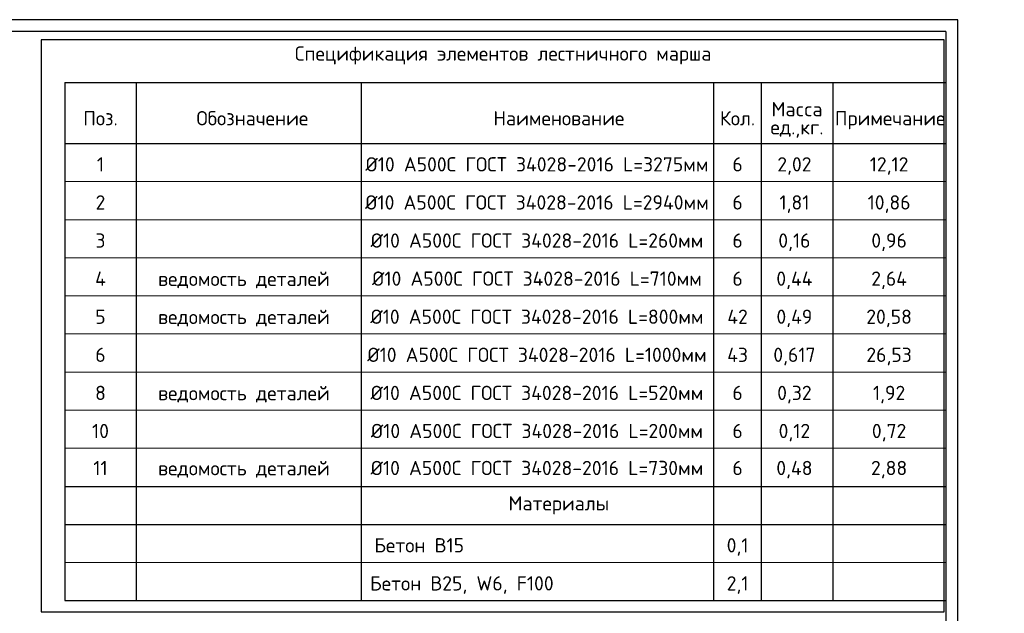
# Model space of a CAD drawing. Header units: millimetres. Extents: x 40580 to 2152466, y -328404 to 177125.
# Tile 249 of 252: x 725540 to 746212, y 152308 to 164775. Entities that reach past the tile are written whole.
import ezdxf
from ezdxf.enums import TextEntityAlignment as Align

# ---------------------------------------------------------------- set-up
doc = ezdxf.new("R2010")
doc.units = ezdxf.units.MM
doc.layers.add('11', color=7, linetype='Continuous')
for name, color, linetype, lineweight in [('Размеры', 9, 'Continuous', 15), ('Столовая Двери и окна', 7, 'Continuous', 15), ('ТЕКСТ', 7, 'Continuous', 15)]:
    doc.layers.add(name, color=color, linetype=linetype, lineweight=lineweight)
doc.styles.get("Standard").update_dxf_attribs({"font": 'isocpeur.ttf'})
doc.styles.add('ГОСТ', font='isocpeur.ttf')

msp = doc.modelspace()

# ---------------------------------------------------------------- linework, layer by layer
at = {"color": 18, "lineweight": 30, "true_color": 0x000000, "transparency": 33554687}
for p, q in [((726486.213, 163454.815), (744986.213, 163454.815)), ((726486.213, 163454.815), (726486.213, 152573.755)), ((727986.213, 163454.815), (727986.213, 152573.755)), ((732706.243, 163454.815), (732706.243, 152573.755)), ((740109.781, 163454.815), (740109.781, 152573.755)), ((741109.781, 163454.815), (741109.781, 152573.755)), ((742609.781, 163454.815), (742609.781, 152573.755)), ((726486.213, 162173.755), (744986.213, 162173.755)), ((726486.213, 154973.755), (744986.213, 154973.755)), ((726486.213, 154173.755), (744986.213, 154173.755)), ((726486.213, 152573.755), (744986.213, 152573.755))]:
    msp.add_line(p, q, dxfattribs=at)
at = {"layer": '11', "color": 18, "true_color": 0x000000}
for p, q in [((745236.213, 164774.701), (703186.213, 164774.701)), ((745236.213, 135074.701), (745236.213, 164774.701))]:
    msp.add_line(p, q, dxfattribs=at)
at = {"layer": '11', "color": 18, "lineweight": 30, "true_color": 0x000000}
for q in [(705132.856, 164524.654), (744986.213, 135324.701)]:
    msp.add_line((744986.213, 164524.654), q, dxfattribs=at)
at = {"layer": 'Размеры', "color": 18, "true_color": 0x000000}
for p, q in [((726486.213, 161373.755), (744986.213, 161373.755)), ((726486.213, 160573.755), (744986.213, 160573.755)), ((726486.213, 159773.755), (744986.213, 159773.755)), ((726486.213, 158973.755), (744986.213, 158973.755)), ((726486.213, 158173.755), (744986.213, 158173.755)), ((726486.213, 157373.755), (744986.213, 157373.755)), ((726486.213, 157373.755), (744986.213, 157373.755)), ((726486.213, 156573.755), (744986.213, 156573.755)), ((726486.213, 156573.755), (744986.213, 156573.755)), ((726486.213, 155773.755), (744986.213, 155773.755)), ((726486.213, 154973.755), (744986.213, 154973.755)), ((726486.213, 154973.755), (744986.213, 154973.755)), ((726486.213, 153373.755), (744986.213, 153373.755)), ((726486.213, 152573.755), (744986.213, 152573.755))]:
    msp.add_line(p, q, dxfattribs=at)
at = {"layer": 'Столовая Двери и окна', "color": 1, "lineweight": 25}
msp.add_lwpolyline([(744946.502, 164350.28), (725992.636, 164350.28), (725992.636, 152340.505), (744946.502, 152340.505)], close=True, dxfattribs=at)

# ---------------------------------------------------------------- texts
at = {"color": 18, "true_color": 0x000000, "insert": (250111.057, 153773.154), "char_height": 200, "attachment_point": 1, "style": 'ГОСТ'}
msp.add_mtext_dynamic_manual_height_columns('\\pi9510.738;{\\H1.5152x;\\P\\pi1000;Общие указания\\P\\pi200;}1.^IРабочая документация разработана в соответствии с заданием на проектирование, требованиями действующих технических регламентов, стандартов, сводов правил и других документов, содержащих установленные требования.\\P2.^IРабочая документация выполнена в соответствии со следующими нормативными и техническими документами:\\P-^IСП 20.13330.2016 "Нагрузки и Воздействия";\\P-^IСП 63.13330.2012 "Бетонные и железобетонные конструкции. Основные положения";\\P-^IСП 22.13330.2016 "Основания зданий и сооружений";\\P-^IСП 45.13330.2012 "Земляные сооружения, основания и фундаменты".\\P3.   За относительную отметку 0,000 принята отметка чистого пола первого этажа.\\P4.^IПеречень видов работ, для которых необходимо составлять акты освидетельствования скрытых работ:\\P-^Iармирование конструкций;\\P-^Iосвидетельствование опалубки перед бетонированием;\\P-^Iвыполнение сварочных работ;\\P-^Iотбор контрольных проб бетона;\\P-^Iсоответствие законченных железобетонных конструкций проекту с отображением качества работ;\\P-^Iустройство монолитных конструкций, выполняемых в зимнее время;  \\P\\pi0;        -    устройство гидроизоляции;\\P\\pi200;-^Iуплотнение грунтов и обратную засыпку.\\PЗапрещается выполнение последующих работ при отсутствии актов освидетельствования предшествующих скрытых работ во всех случаях.\\P\\pi0;        5. Проект рассчитан на производство работ в период положительных температур. В случае выполнения работ при отрицательных температурах необходимо выполнять требования СНиП часть 3 по производству работ и ППР.\\P        6. При минимальной температуре воздуха до минус 15°С допускается:\\P\\pi200;-выдерживание бетона в конструкции методом термоса, при предварительном разогреве бетонной смеси;\\P -форсированный электроразогрев бетона в конструкции с повторным уплотнением.\\PПри минимальной температуре воздуха до минус 25°С допускается:\\P -обогрев бетона в греющей опалубке с помощью низкотемпературных электронагревателей;\\P -электродный сквозной прогрев бетона;\\P -электрообогрев с помощью греющего провода.\\P      7. В процессе бетонирования обеспечить соблюдение защитных слоев и мест положения рабочей арматуры согласно проекту. Величина защитного слоя продольной рабочей арматуры у боковых граней стен монолитных участков должны быть не менее 20мм и не менее диаметра продольной рабочей арматуры конструкции, величина защитного слоя поперечной арматуры - не менее 10 мм\\P      8. Крестовые соединения стержней продольной и поперечной арматуры, соединение стержней продольной арматуры по длине выполнить вязкой отожженой проволокой диаметром 2,0-3,0 мм', width=17710.69822, gutter_width=5800, heights=[13133.416], dxfattribs=at)
at = {"layer": 'ТЕКСТ', "color": 18, "lineweight": 25, "true_color": 0x000000}
for s, p in [('Спецификация элементов лестничного марша ', (735785.655, 164064.529, -3.446)), ('Macca', (741859.781, 162894.815)), ('Поз.', (727236.213, 162704.815)), ('Обозначение', (730425.488, 162704.815)), ('Наименование', (736859.781, 162704.815)), ('Кол.', (740609.781, 162704.815)), ('Примечание', (743815.033, 162704.815)), ('ед.,кг.', (741859.781, 162514.815)), ('1', (727236.213, 161736.495)), ('%%C10 A500С ГОСТ 34028-2016 L=3275мм', (736399.785, 161736.495)), ('6', (740612.166, 161736.495)), ('2,02', (741805.024, 161736.495)), ('12,12', (743793.122, 161736.495)), ('2', (727236.213, 160936.495)), ('%%C10 A500С ГОСТ 34028-2016 L=2940мм', (736399.785, 160936.495)), ('6', (740612.166, 160936.495)), ('1,81', (741805.024, 160936.495)), ('10,86', (743793.122, 160936.495)), ('3', (727236.213, 160136.495)), ('%%C10 A500С ГОСТ 34028-2016 L=260мм', (736399.785, 160136.495)), ('6', (740612.166, 160136.495)), ('0,16', (741805.024, 160136.495)), ('0,96', (743793.122, 160136.495)), ('4', (727236.213, 159336.495)), ('ведомость деталей', (730247.97, 159331.771)), ('%%C10 A500С ГОСТ 34028-2016 L=710мм', (736399.785, 159336.495)), ('6', (740612.166, 159336.495)), ('0,44', (741805.024, 159336.495)), ('2,64', (743793.122, 159336.495)), ('5', (727236.213, 158536.495)), ('ведомость деталей', (730247.97, 158531.771)), ('%%C10 A500С ГОСТ 34028-2016 L=800мм', (736399.785, 158536.495)), ('42', (740612.166, 158536.495)), ('0,49', (741805.024, 158536.495)), ('20,58', (743793.122, 158536.495)), ('6', (727236.213, 157736.495)), ('%%C10 A500С ГОСТ 34028-2016 L=1000мм', (736399.785, 157736.495)), ('43', (740612.166, 157736.495)), ('0,617', (741805.024, 157736.495)), ('26,53', (743793.122, 157736.495)), ('ведомость деталей', (730247.97, 156931.771)), ('8', (727236.213, 156936.495)), ('%%C10 A500С ГОСТ 34028-2016 L=520мм', (736399.785, 156936.495)), ('6', (740612.166, 156936.495)), ('0,32', (741805.024, 156936.495)), ('1,92', (743793.122, 156936.495)), ('10', (727236.213, 156136.495)), ('%%C10 A500С ГОСТ 34028-2016 L=200мм', (736399.785, 156136.495)), ('6', (740612.166, 156136.495)), ('0,12', (741805.024, 156136.495)), ('0,72', (743793.122, 156136.495)), ('11', (727236.213, 155359.35)), ('ведомость деталей', (730247.97, 155354.626)), ('%%C10 A500С ГОСТ 34028-2016 L=730мм', (736399.785, 155359.35)), ('6', (740612.166, 155359.35)), ('0,48', (741805.024, 155359.35)), ('2,88', (743793.122, 155359.35)), ('Материалы', (736859.781, 154617.188)), ('Бетон В15', (733927.259, 153736.495)), ('0,1', (740612.166, 153736.495)), ('Бетон В25, W6, F100', (734822.963, 152936.495)), ('2,1', (740612.166, 152936.495))]:
    msp.add_text(s, height=300, dxfattribs=at).set_placement(p, align=Align.MIDDLE_CENTER)

doc.saveas('drawing.dxf')
